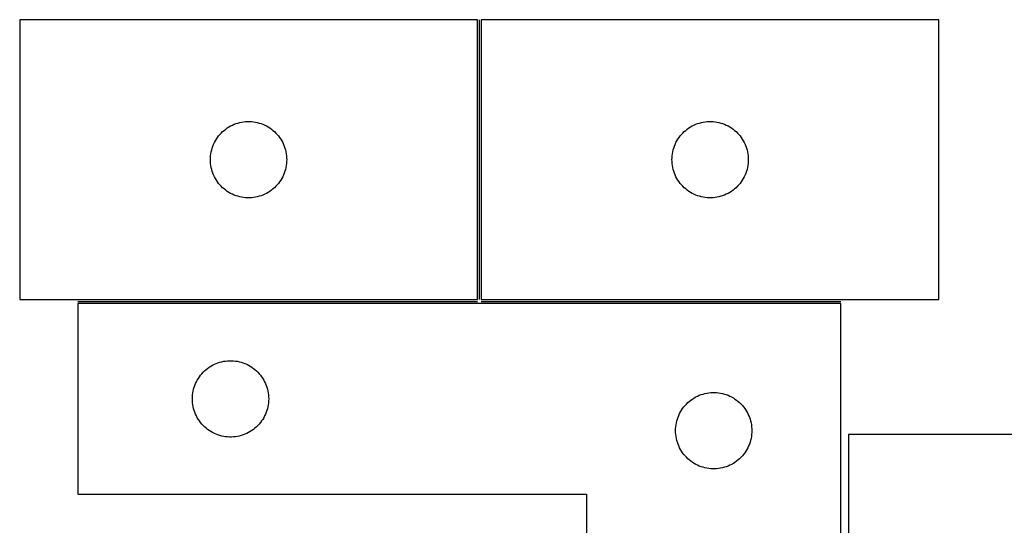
# Model space of a CAD drawing. Header units: millimetres. Extents: x 7 to 1493, y 7 to 470.
# Tile 4 of 6: x 346 to 734, y 271 to 470. Entities that reach past the tile are written whole.
import ezdxf

# ---------------------------------------------------------------- set-up
doc = ezdxf.new("R2010")
doc.units = ezdxf.units.MM
doc.layers.add('COMMON', color=5, linetype='CONTINUOUS', true_color=0x0000ff)
doc.layers.add('CUT', color=7, linetype='CONTINUOUS', true_color=0x000000)

msp = doc.modelspace()

# ---------------------------------------------------------------- linework, layer by layer
at = {"layer": 'COMMON'}
for p, q in [((527.147065, 359.786163), (527.147065, 469.786163)), ((369.303737, 359.036162), (526.397064, 359.036162)), ((527.897065, 359.036162), (669.303737, 359.036162))]:
    msp.add_line(p, q, dxfattribs=at)
at = {"layer": 'CUT'}
for p, q in [((526.397064, 469.786163), (346.397064, 469.786163)), ((346.397064, 469.786163), (346.397064, 359.786163)), ((526.397064, 359.786163), (526.397064, 469.786163)), ((707.897065, 469.786163), (527.897065, 469.786163)), ((527.897065, 469.786163), (527.897065, 359.786163)), ((707.897065, 359.786163), (707.897065, 469.786163)), ((435.239433, 429.741426), (436.010846, 429.78119)), ((436.010846, 429.78119), (436.783283, 429.78119)), ((436.783283, 429.78119), (437.554696, 429.741426)), ((616.739434, 429.741426), (617.510847, 429.78119)), ((617.510847, 429.78119), (618.283284, 429.78119)), ((618.283284, 429.78119), (619.054697, 429.741426)), ((426.207964, 425.794443), (426.788167, 426.304369)), ((426.788167, 426.304369), (427.39385, 426.783751)), ((427.39385, 426.783751), (428.023409, 427.231318)), ((428.023409, 427.231318), (428.675172, 427.645882)), ((428.675172, 427.645882), (429.347413, 428.026345)), ((429.347413, 428.026345), (430.038349, 428.371697)), ((430.038349, 428.371697), (430.746146, 428.681022)), ((430.746146, 428.681022), (431.468929, 428.953501)), ((431.468929, 428.953501), (432.20478, 429.188411)), ((432.20478, 429.188411), (432.951748, 429.385128)), ((432.951748, 429.385128), (433.707853, 429.543132)), ((433.707853, 429.543132), (434.471089, 429.662003)), ((434.471089, 429.662003), (435.239433, 429.741426)), ((437.554696, 429.741426), (438.32304, 429.662003)), ((438.32304, 429.662003), (439.086276, 429.543132)), ((439.086276, 429.543132), (439.842381, 429.385128)), ((439.842381, 429.385128), (440.589349, 429.188411)), ((440.589349, 429.188411), (441.3252, 428.953501)), ((441.3252, 428.953501), (442.047983, 428.681022)), ((442.047983, 428.681022), (442.75578, 428.371697)), ((442.75578, 428.371697), (443.446716, 428.026345)), ((443.446716, 428.026345), (444.118956, 427.645882)), ((444.118956, 427.645882), (444.77072, 427.231318)), ((444.77072, 427.231318), (445.400279, 426.783751)), ((445.400279, 426.783751), (446.005962, 426.304369)), ((446.005962, 426.304369), (446.586165, 425.794443)), ((607.707965, 425.794443), (608.288168, 426.304369)), ((608.288168, 426.304369), (608.893851, 426.783751)), ((608.893851, 426.783751), (609.52341, 427.231318)), ((609.52341, 427.231318), (610.175173, 427.645882)), ((610.175173, 427.645882), (610.847414, 428.026345)), ((610.847414, 428.026345), (611.53835, 428.371697)), ((611.53835, 428.371697), (612.246147, 428.681022)), ((612.246147, 428.681022), (612.96893, 428.953501)), ((612.96893, 428.953501), (613.704781, 429.188411)), ((613.704781, 429.188411), (614.451749, 429.385128)), ((614.451749, 429.385128), (615.207854, 429.543132)), ((615.207854, 429.543132), (615.97109, 429.662003)), ((615.97109, 429.662003), (616.739434, 429.741426)), ((619.054697, 429.741426), (619.823041, 429.662003)), ((619.823041, 429.662003), (620.586277, 429.543132)), ((620.586277, 429.543132), (621.342382, 429.385128)), ((621.342382, 429.385128), (622.08935, 429.188411)), ((622.08935, 429.188411), (622.825201, 428.953501)), ((622.825201, 428.953501), (623.547984, 428.681022)), ((623.547984, 428.681022), (624.255781, 428.371697)), ((624.255781, 428.371697), (624.946717, 428.026345)), ((624.946717, 428.026345), (625.618957, 427.645882)), ((625.618957, 427.645882), (626.270721, 427.231318)), ((626.270721, 427.231318), (626.90028, 426.783751)), ((626.90028, 426.783751), (627.505963, 426.304369)), ((627.505963, 426.304369), (628.086166, 425.794443)), ((422.979758, 421.49257), (423.342786, 422.174384)), ((423.342786, 422.174384), (423.740431, 422.836606)), ((423.740431, 422.836606), (424.171639, 423.477479)), ((424.171639, 423.477479), (424.635267, 424.095305)), ((424.635267, 424.095305), (425.130085, 424.688444)), ((425.130085, 424.688444), (425.654782, 425.255325)), ((425.654782, 425.255325), (426.207964, 425.794443)), ((446.586165, 425.794443), (447.139347, 425.255325)), ((447.139347, 425.255325), (447.664043, 424.688444)), ((447.664043, 424.688444), (448.158862, 424.095305)), ((448.158862, 424.095305), (448.62249, 423.477479)), ((448.62249, 423.477479), (449.053698, 422.836606)), ((449.053698, 422.836606), (449.451343, 422.174384)), ((449.451343, 422.174384), (449.814371, 421.49257)), ((604.479759, 421.49257), (604.842787, 422.174384)), ((604.842787, 422.174384), (605.240432, 422.836606)), ((605.240432, 422.836606), (605.67164, 423.477479)), ((605.67164, 423.477479), (606.135268, 424.095305)), ((606.135268, 424.095305), (606.630086, 424.688444)), ((606.630086, 424.688444), (607.154783, 425.255325)), ((607.154783, 425.255325), (607.707965, 425.794443)), ((628.086166, 425.794443), (628.639348, 425.255325)), ((628.639348, 425.255325), (629.164044, 424.688444)), ((629.164044, 424.688444), (629.658863, 424.095305)), ((629.658863, 424.095305), (630.122491, 423.477479)), ((630.122491, 423.477479), (630.553699, 422.836606)), ((630.553699, 422.836606), (630.951344, 422.174384)), ((630.951344, 422.174384), (631.314372, 421.49257)), ((421.714229, 417.854444), (421.891649, 418.606229)), ((421.891649, 418.606229), (422.107534, 419.347885)), ((422.107534, 419.347885), (422.361312, 420.077444)), ((422.361312, 420.077444), (422.652311, 420.792971)), ((422.652311, 420.792971), (422.979758, 421.49257)), ((449.814371, 421.49257), (450.141818, 420.792971)), ((450.141818, 420.792971), (450.432817, 420.077444)), ((450.432817, 420.077444), (450.686595, 419.347885)), ((450.686595, 419.347885), (450.90248, 418.606229)), ((450.90248, 418.606229), (451.0799, 417.854444)), ((603.21423, 417.854444), (603.39165, 418.606229)), ((603.39165, 418.606229), (603.607535, 419.347885)), ((603.607535, 419.347885), (603.861313, 420.077444)), ((603.861313, 420.077444), (604.152312, 420.792971)), ((604.152312, 420.792971), (604.479759, 421.49257)), ((631.314372, 421.49257), (631.641819, 420.792971)), ((631.641819, 420.792971), (631.932818, 420.077444)), ((631.932818, 420.077444), (632.186596, 419.347885)), ((632.186596, 419.347885), (632.402481, 418.606229)), ((632.402481, 418.606229), (632.579901, 417.854444)), ((421.397064, 414.786163), (421.416953, 415.558344)), ((421.416953, 414.013981), (421.397064, 414.786163)), ((421.416953, 415.558344), (421.476566, 416.328478)), ((421.476566, 416.328478), (421.575746, 417.094521)), ((421.575746, 417.094521), (421.714229, 417.854444)), ((451.0799, 417.854444), (451.218383, 417.094521)), ((451.218383, 417.094521), (451.317563, 416.328478)), ((451.317563, 416.328478), (451.377176, 415.558344)), ((451.377176, 415.558344), (451.397064, 414.786163)), ((451.397064, 414.786163), (451.377176, 414.013981)), ((602.897065, 414.786163), (602.916954, 415.558344)), ((602.916954, 414.013981), (602.897065, 414.786163)), ((602.916954, 415.558344), (602.976567, 416.328478)), ((602.976567, 416.328478), (603.075747, 417.094521)), ((603.075747, 417.094521), (603.21423, 417.854444)), ((632.579901, 417.854444), (632.718384, 417.094521)), ((632.718384, 417.094521), (632.817564, 416.328478)), ((632.817564, 416.328478), (632.877177, 415.558344)), ((632.877177, 415.558344), (632.897065, 414.786163)), ((632.897065, 414.786163), (632.877177, 414.013981)), ((421.476566, 413.243848), (421.416953, 414.013981)), ((421.575746, 412.477804), (421.476566, 413.243848)), ((421.714229, 411.717882), (421.575746, 412.477804)), ((421.891649, 410.966096), (421.714229, 411.717882)), ((422.107534, 410.22444), (421.891649, 410.966096)), ((450.90248, 410.966096), (450.686595, 410.22444)), ((451.0799, 411.717882), (450.90248, 410.966096)), ((451.218383, 412.477804), (451.0799, 411.717882)), ((451.317563, 413.243848), (451.218383, 412.477804)), ((451.377176, 414.013981), (451.317563, 413.243848)), ((602.976567, 413.243848), (602.916954, 414.013981)), ((603.075747, 412.477804), (602.976567, 413.243848)), ((603.21423, 411.717882), (603.075747, 412.477804)), ((603.39165, 410.966096), (603.21423, 411.717882)), ((603.607535, 410.22444), (603.39165, 410.966096)), ((632.402481, 410.966096), (632.186596, 410.22444)), ((632.579901, 411.717882), (632.402481, 410.966096)), ((632.718384, 412.477804), (632.579901, 411.717882)), ((632.817564, 413.243848), (632.718384, 412.477804)), ((632.877177, 414.013981), (632.817564, 413.243848)), ((422.361312, 409.494881), (422.107534, 410.22444)), ((422.652311, 408.779354), (422.361312, 409.494881)), ((422.979758, 408.079756), (422.652311, 408.779354)), ((423.342786, 407.397942), (422.979758, 408.079756)), ((423.740431, 406.73572), (423.342786, 407.397942)), ((424.171639, 406.094846), (423.740431, 406.73572)), ((449.053698, 406.73572), (448.62249, 406.094846)), ((449.451343, 407.397942), (449.053698, 406.73572)), ((449.814371, 408.079756), (449.451343, 407.397942)), ((450.141818, 408.779354), (449.814371, 408.079756)), ((450.432817, 409.494881), (450.141818, 408.779354)), ((450.686595, 410.22444), (450.432817, 409.494881)), ((603.861313, 409.494881), (603.607535, 410.22444)), ((604.152312, 408.779354), (603.861313, 409.494881)), ((604.479759, 408.079756), (604.152312, 408.779354)), ((604.842787, 407.397942), (604.479759, 408.079756)), ((605.240432, 406.73572), (604.842787, 407.397942)), ((605.67164, 406.094846), (605.240432, 406.73572)), ((630.553699, 406.73572), (630.122491, 406.094846)), ((630.951344, 407.397942), (630.553699, 406.73572)), ((631.314372, 408.079756), (630.951344, 407.397942)), ((631.641819, 408.779354), (631.314372, 408.079756)), ((631.932818, 409.494881), (631.641819, 408.779354)), ((632.186596, 410.22444), (631.932818, 409.494881)), ((424.635267, 405.47702), (424.171639, 406.094846)), ((425.130085, 404.883881), (424.635267, 405.47702)), ((425.654782, 404.317), (425.130085, 404.883881)), ((426.207964, 403.777882), (425.654782, 404.317)), ((426.788167, 403.267956), (426.207964, 403.777882)), ((427.39385, 402.788574), (426.788167, 403.267956)), ((428.023409, 402.341007), (427.39385, 402.788574)), ((445.400279, 402.788574), (444.77072, 402.341007)), ((446.005962, 403.267956), (445.400279, 402.788574)), ((446.586165, 403.777882), (446.005962, 403.267956)), ((447.139347, 404.317), (446.586165, 403.777882)), ((447.664043, 404.883881), (447.139347, 404.317)), ((448.158862, 405.47702), (447.664043, 404.883881)), ((448.62249, 406.094846), (448.158862, 405.47702)), ((606.135268, 405.47702), (605.67164, 406.094846)), ((606.630086, 404.883881), (606.135268, 405.47702)), ((607.154783, 404.317), (606.630086, 404.883881)), ((607.707965, 403.777882), (607.154783, 404.317)), ((608.288168, 403.267956), (607.707965, 403.777882)), ((608.893851, 402.788574), (608.288168, 403.267956)), ((609.52341, 402.341007), (608.893851, 402.788574)), ((626.90028, 402.788574), (626.270721, 402.341007)), ((627.505963, 403.267956), (626.90028, 402.788574)), ((628.086166, 403.777882), (627.505963, 403.267956)), ((628.639348, 404.317), (628.086166, 403.777882)), ((629.164044, 404.883881), (628.639348, 404.317)), ((629.658863, 405.47702), (629.164044, 404.883881)), ((630.122491, 406.094846), (629.658863, 405.47702)), ((428.675172, 401.926443), (428.023409, 402.341007)), ((429.347413, 401.545981), (428.675172, 401.926443)), ((430.038349, 401.200629), (429.347413, 401.545981)), ((430.746146, 400.891303), (430.038349, 401.200629)), ((431.468929, 400.618824), (430.746146, 400.891303)), ((432.20478, 400.383915), (431.468929, 400.618824)), ((432.951748, 400.187197), (432.20478, 400.383915)), ((433.707853, 400.029193), (432.951748, 400.187197)), ((434.471089, 399.910323), (433.707853, 400.029193)), ((435.239433, 399.8309), (434.471089, 399.910323)), ((436.010846, 399.791136), (435.239433, 399.8309)), ((436.783283, 399.791136), (436.010846, 399.791136)), ((437.554696, 399.8309), (436.783283, 399.791136)), ((438.32304, 399.910323), (437.554696, 399.8309)), ((439.086276, 400.029193), (438.32304, 399.910323)), ((439.842381, 400.187197), (439.086276, 400.029193)), ((440.589349, 400.383915), (439.842381, 400.187197)), ((441.3252, 400.618824), (440.589349, 400.383915)), ((442.047983, 400.891303), (441.3252, 400.618824)), ((442.75578, 401.200629), (442.047983, 400.891303)), ((443.446716, 401.545981), (442.75578, 401.200629)), ((444.118956, 401.926443), (443.446716, 401.545981)), ((444.77072, 402.341007), (444.118956, 401.926443)), ((610.175173, 401.926443), (609.52341, 402.341007)), ((610.847414, 401.545981), (610.175173, 401.926443)), ((611.53835, 401.200629), (610.847414, 401.545981)), ((612.246147, 400.891303), (611.53835, 401.200629)), ((612.96893, 400.618824), (612.246147, 400.891303)), ((613.704781, 400.383915), (612.96893, 400.618824)), ((614.451749, 400.187197), (613.704781, 400.383915)), ((615.207854, 400.029193), (614.451749, 400.187197)), ((615.97109, 399.910323), (615.207854, 400.029193)), ((616.739434, 399.8309), (615.97109, 399.910323)), ((617.510847, 399.791136), (616.739434, 399.8309)), ((618.283284, 399.791136), (617.510847, 399.791136)), ((619.054697, 399.8309), (618.283284, 399.791136)), ((619.823041, 399.910323), (619.054697, 399.8309)), ((620.586277, 400.029193), (619.823041, 399.910323)), ((621.342382, 400.187197), (620.586277, 400.029193)), ((622.08935, 400.383915), (621.342382, 400.187197)), ((622.825201, 400.618824), (622.08935, 400.383915)), ((623.547984, 400.891303), (622.825201, 400.618824)), ((624.255781, 401.200629), (623.547984, 400.891303)), ((624.946717, 401.545981), (624.255781, 401.200629)), ((625.618957, 401.926443), (624.946717, 401.545981)), ((626.270721, 402.341007), (625.618957, 401.926443)), ((346.397064, 359.786163), (526.397064, 359.786163)), ((669.303737, 358.286162), (369.303737, 358.286162)), ((369.303737, 358.286162), (369.303737, 283.286162)), ((527.897065, 359.786163), (707.897065, 359.786163)), ((669.303737, 108.286162), (669.303737, 358.286162)), ((420.300523, 332.78375), (420.930081, 333.231317)), ((420.930081, 333.231317), (421.581845, 333.645881)), ((421.581845, 333.645881), (422.254086, 334.026344)), ((422.254086, 334.026344), (422.945021, 334.371696)), ((422.945021, 334.371696), (423.652819, 334.681021)), ((423.652819, 334.681021), (424.375601, 334.9535)), ((424.375601, 334.9535), (425.111452, 335.18841)), ((425.111452, 335.18841), (425.858421, 335.385127)), ((425.858421, 335.385127), (426.614526, 335.543131)), ((426.614526, 335.543131), (427.377762, 335.662002)), ((427.377762, 335.662002), (428.146105, 335.741425)), ((428.146105, 335.741425), (428.917518, 335.781189)), ((428.917518, 335.781189), (429.689956, 335.781189)), ((429.689956, 335.781189), (430.461369, 335.741425)), ((430.461369, 335.741425), (431.229712, 335.662002)), ((431.229712, 335.662002), (431.992948, 335.543131)), ((431.992948, 335.543131), (432.749053, 335.385127)), ((432.749053, 335.385127), (433.496022, 335.18841)), ((433.496022, 335.18841), (434.231873, 334.9535)), ((434.231873, 334.9535), (434.954655, 334.681021)), ((434.954655, 334.681021), (435.662453, 334.371696)), ((435.662453, 334.371696), (436.353388, 334.026344)), ((436.353388, 334.026344), (437.025629, 333.645881)), ((437.025629, 333.645881), (437.677393, 333.231317)), ((437.677393, 333.231317), (438.306951, 332.78375)), ((416.647104, 328.836605), (417.078312, 329.477478)), ((417.078312, 329.477478), (417.54194, 330.095304)), ((417.54194, 330.095304), (418.036758, 330.688443)), ((418.036758, 330.688443), (418.561454, 331.255324)), ((418.561454, 331.255324), (419.114637, 331.794442)), ((419.114637, 331.794442), (419.694839, 332.304368)), ((419.694839, 332.304368), (420.300523, 332.78375)), ((438.306951, 332.78375), (438.912635, 332.304368)), ((438.912635, 332.304368), (439.492837, 331.794442)), ((439.492837, 331.794442), (440.04602, 331.255324)), ((440.04602, 331.255324), (440.570716, 330.688443)), ((440.570716, 330.688443), (441.065534, 330.095304)), ((441.065534, 330.095304), (441.529162, 329.477478)), ((441.529162, 329.477478), (441.96037, 328.836605)), ((414.798321, 324.606228), (415.014206, 325.347884)), ((415.014206, 325.347884), (415.267985, 326.077443)), ((415.267985, 326.077443), (415.558983, 326.79297)), ((415.558983, 326.79297), (415.886431, 327.492569)), ((415.886431, 327.492569), (416.249458, 328.174383)), ((416.249458, 328.174383), (416.647104, 328.836605)), ((441.96037, 328.836605), (442.358016, 328.174383)), ((442.358016, 328.174383), (442.721043, 327.492569)), ((442.721043, 327.492569), (443.048491, 326.79297)), ((443.048491, 326.79297), (443.339489, 326.077443)), ((443.339489, 326.077443), (443.593268, 325.347884)), ((443.593268, 325.347884), (443.809153, 324.606228)), ((414.303737, 320.786162), (414.323626, 321.558343)), ((414.323626, 321.558343), (414.383239, 322.328477)), ((414.383239, 322.328477), (414.482419, 323.09452)), ((414.482419, 323.09452), (414.620902, 323.854443)), ((414.620902, 323.854443), (414.798321, 324.606228)), ((443.809153, 324.606228), (443.986572, 323.854443)), ((443.986572, 323.854443), (444.125055, 323.09452)), ((444.125055, 323.09452), (444.224235, 322.328477)), ((444.224235, 322.328477), (444.283848, 321.558343)), ((444.283848, 321.558343), (444.303737, 320.786162)), ((611.581845, 321.145881), (612.254086, 321.526344)), ((612.254086, 321.526344), (612.945021, 321.871696)), ((612.945021, 321.871696), (613.652819, 322.181021)), ((613.652819, 322.181021), (614.375601, 322.4535)), ((614.375601, 322.4535), (615.111452, 322.68841)), ((615.111452, 322.68841), (615.858421, 322.885127)), ((615.858421, 322.885127), (616.614526, 323.043131)), ((616.614526, 323.043131), (617.377762, 323.162002)), ((617.377762, 323.162002), (618.146105, 323.241425)), ((618.146105, 323.241425), (618.917518, 323.281189)), ((618.917518, 323.281189), (619.689956, 323.281189)), ((619.689956, 323.281189), (620.461369, 323.241425)), ((620.461369, 323.241425), (621.229712, 323.162002)), ((621.229712, 323.162002), (621.992948, 323.043131)), ((621.992948, 323.043131), (622.749053, 322.885127)), ((622.749053, 322.885127), (623.496022, 322.68841)), ((623.496022, 322.68841), (624.231873, 322.4535)), ((624.231873, 322.4535), (624.954655, 322.181021)), ((624.954655, 322.181021), (625.662453, 321.871696)), ((625.662453, 321.871696), (626.353388, 321.526344)), ((626.353388, 321.526344), (627.025629, 321.145881)), ((414.323626, 320.01398), (414.303737, 320.786162)), ((414.383239, 319.243847), (414.323626, 320.01398)), ((414.482419, 318.477803), (414.383239, 319.243847)), ((414.620902, 317.717881), (414.482419, 318.477803)), ((414.798321, 316.966095), (414.620902, 317.717881)), ((443.986572, 317.717881), (443.809153, 316.966095)), ((444.125055, 318.477803), (443.986572, 317.717881)), ((444.224235, 319.243847), (444.125055, 318.477803)), ((444.283848, 320.01398), (444.224235, 319.243847)), ((444.303737, 320.786162), (444.283848, 320.01398)), ((607.078312, 316.977478), (607.54194, 317.595304)), ((607.54194, 317.595304), (608.036758, 318.188443)), ((608.036758, 318.188443), (608.561454, 318.755324)), ((608.561454, 318.755324), (609.114637, 319.294442)), ((609.114637, 319.294442), (609.694839, 319.804368)), ((609.694839, 319.804368), (610.300523, 320.28375)), ((610.300523, 320.28375), (610.930081, 320.731317)), ((610.930081, 320.731317), (611.581845, 321.145881)), ((627.025629, 321.145881), (627.677393, 320.731317)), ((627.677393, 320.731317), (628.306951, 320.28375)), ((628.306951, 320.28375), (628.912635, 319.804368)), ((628.912635, 319.804368), (629.492837, 319.294442)), ((629.492837, 319.294442), (630.04602, 318.755324)), ((630.04602, 318.755324), (630.570716, 318.188443)), ((630.570716, 318.188443), (631.065534, 317.595304)), ((631.065534, 317.595304), (631.529162, 316.977478)), ((415.014206, 316.224439), (414.798321, 316.966095)), ((415.267985, 315.49488), (415.014206, 316.224439)), ((415.558983, 314.779353), (415.267985, 315.49488)), ((415.886431, 314.079755), (415.558983, 314.779353)), ((416.249458, 313.397941), (415.886431, 314.079755)), ((442.721043, 314.079755), (442.358016, 313.397941)), ((443.048491, 314.779353), (442.721043, 314.079755)), ((443.339489, 315.49488), (443.048491, 314.779353)), ((443.593268, 316.224439), (443.339489, 315.49488)), ((443.809153, 316.966095), (443.593268, 316.224439)), ((605.267985, 313.577443), (605.558983, 314.29297)), ((605.558983, 314.29297), (605.886431, 314.992569)), ((605.886431, 314.992569), (606.249458, 315.674383)), ((606.249458, 315.674383), (606.647104, 316.336605)), ((606.647104, 316.336605), (607.078312, 316.977478)), ((631.529162, 316.977478), (631.96037, 316.336605)), ((631.96037, 316.336605), (632.358016, 315.674383)), ((632.358016, 315.674383), (632.721043, 314.992569)), ((632.721043, 314.992569), (633.048491, 314.29297)), ((633.048491, 314.29297), (633.339489, 313.577443)), ((416.647104, 312.735719), (416.249458, 313.397941)), ((417.078312, 312.094845), (416.647104, 312.735719)), ((417.54194, 311.477019), (417.078312, 312.094845)), ((418.036758, 310.88388), (417.54194, 311.477019)), ((418.561454, 310.316999), (418.036758, 310.88388)), ((419.114637, 309.777881), (418.561454, 310.316999)), ((419.694839, 309.267955), (419.114637, 309.777881)), ((439.492837, 309.777881), (438.912635, 309.267955)), ((440.04602, 310.316999), (439.492837, 309.777881)), ((440.570716, 310.88388), (440.04602, 310.316999)), ((441.065534, 311.477019), (440.570716, 310.88388)), ((441.529162, 312.094845), (441.065534, 311.477019)), ((441.96037, 312.735719), (441.529162, 312.094845)), ((442.358016, 313.397941), (441.96037, 312.735719)), ((604.323626, 309.058343), (604.383239, 309.828477)), ((604.383239, 309.828477), (604.482419, 310.59452)), ((604.482419, 310.59452), (604.620902, 311.354443)), ((604.620902, 311.354443), (604.798321, 312.106228)), ((604.798321, 312.106228), (605.014206, 312.847884)), ((605.014206, 312.847884), (605.267985, 313.577443)), ((633.339489, 313.577443), (633.593268, 312.847884)), ((633.593268, 312.847884), (633.809153, 312.106228)), ((633.809153, 312.106228), (633.986572, 311.354443)), ((633.986572, 311.354443), (634.125055, 310.59452)), ((634.125055, 310.59452), (634.224235, 309.828477)), ((634.224235, 309.828477), (634.283848, 309.058343)), ((420.300523, 308.788573), (419.694839, 309.267955)), ((420.930081, 308.341006), (420.300523, 308.788573)), ((421.581845, 307.926442), (420.930081, 308.341006)), ((422.254086, 307.54598), (421.581845, 307.926442)), ((422.945021, 307.200628), (422.254086, 307.54598)), ((423.652819, 306.891302), (422.945021, 307.200628)), ((424.375601, 306.618823), (423.652819, 306.891302)), ((425.111452, 306.383914), (424.375601, 306.618823)), ((425.858421, 306.187196), (425.111452, 306.383914)), ((426.614526, 306.029192), (425.858421, 306.187196)), ((427.377762, 305.910322), (426.614526, 306.029192)), ((428.146105, 305.830899), (427.377762, 305.910322)), ((431.229712, 305.910322), (430.461369, 305.830899)), ((431.992948, 306.029192), (431.229712, 305.910322)), ((432.749053, 306.187196), (431.992948, 306.029192)), ((433.496022, 306.383914), (432.749053, 306.187196)), ((434.231873, 306.618823), (433.496022, 306.383914)), ((434.954655, 306.891302), (434.231873, 306.618823)), ((435.662453, 307.200628), (434.954655, 306.891302)), ((436.353388, 307.54598), (435.662453, 307.200628)), ((437.025629, 307.926442), (436.353388, 307.54598)), ((437.677393, 308.341006), (437.025629, 307.926442)), ((438.306951, 308.788573), (437.677393, 308.341006)), ((438.912635, 309.267955), (438.306951, 308.788573)), ((604.303737, 308.286162), (604.323626, 309.058343)), ((604.323626, 307.51398), (604.303737, 308.286162)), ((604.383239, 306.743847), (604.323626, 307.51398)), ((604.482419, 305.977803), (604.383239, 306.743847)), ((604.620902, 305.217881), (604.482419, 305.977803)), ((634.125055, 305.977803), (633.986572, 305.217881)), ((634.224235, 306.743847), (634.125055, 305.977803)), ((634.283848, 307.51398), (634.224235, 306.743847)), ((634.283848, 309.058343), (634.303737, 308.286162)), ((634.303737, 308.286162), (634.283848, 307.51398)), ((747.295623, 306.786161), (672.295623, 306.786161)), ((672.295623, 306.786161), (672.295623, 106.786161)), ((428.917518, 305.791135), (428.146105, 305.830899)), ((429.689956, 305.791135), (428.917518, 305.791135)), ((430.461369, 305.830899), (429.689956, 305.791135)), ((604.798321, 304.466095), (604.620902, 305.217881)), ((605.014206, 303.724439), (604.798321, 304.466095)), ((605.267985, 302.99488), (605.014206, 303.724439)), ((605.558983, 302.279353), (605.267985, 302.99488)), ((605.886431, 301.579755), (605.558983, 302.279353)), ((633.048491, 302.279353), (632.721043, 301.579755)), ((633.339489, 302.99488), (633.048491, 302.279353)), ((633.593268, 303.724439), (633.339489, 302.99488)), ((633.809153, 304.466095), (633.593268, 303.724439)), ((633.986572, 305.217881), (633.809153, 304.466095)), ((606.249458, 300.897941), (605.886431, 301.579755)), ((606.647104, 300.235719), (606.249458, 300.897941)), ((607.078312, 299.594845), (606.647104, 300.235719)), ((607.54194, 298.977019), (607.078312, 299.594845)), ((608.036758, 298.38388), (607.54194, 298.977019)), ((608.561454, 297.816999), (608.036758, 298.38388)), ((630.570716, 298.38388), (630.04602, 297.816999)), ((631.065534, 298.977019), (630.570716, 298.38388)), ((631.529162, 299.594845), (631.065534, 298.977019)), ((631.96037, 300.235719), (631.529162, 299.594845)), ((632.358016, 300.897941), (631.96037, 300.235719)), ((632.721043, 301.579755), (632.358016, 300.897941)), ((609.114637, 297.277881), (608.561454, 297.816999)), ((609.694839, 296.767955), (609.114637, 297.277881)), ((610.300523, 296.288573), (609.694839, 296.767955)), ((610.930081, 295.841006), (610.300523, 296.288573)), ((611.581845, 295.426442), (610.930081, 295.841006)), ((612.254086, 295.04598), (611.581845, 295.426442)), ((612.945021, 294.700628), (612.254086, 295.04598)), ((613.652819, 294.391302), (612.945021, 294.700628)), ((614.375601, 294.118823), (613.652819, 294.391302)), ((624.954655, 294.391302), (624.231873, 294.118823)), ((625.662453, 294.700628), (624.954655, 294.391302)), ((626.353388, 295.04598), (625.662453, 294.700628)), ((627.025629, 295.426442), (626.353388, 295.04598)), ((627.677393, 295.841006), (627.025629, 295.426442)), ((628.306951, 296.288573), (627.677393, 295.841006)), ((628.912635, 296.767955), (628.306951, 296.288573)), ((629.492837, 297.277881), (628.912635, 296.767955)), ((630.04602, 297.816999), (629.492837, 297.277881)), ((615.111452, 293.883914), (614.375601, 294.118823)), ((615.858421, 293.687196), (615.111452, 293.883914)), ((616.614526, 293.529192), (615.858421, 293.687196)), ((617.377762, 293.410322), (616.614526, 293.529192)), ((618.146105, 293.330899), (617.377762, 293.410322)), ((618.917518, 293.291135), (618.146105, 293.330899)), ((619.689956, 293.291135), (618.917518, 293.291135)), ((620.461369, 293.330899), (619.689956, 293.291135)), ((621.229712, 293.410322), (620.461369, 293.330899)), ((621.992948, 293.529192), (621.229712, 293.410322)), ((622.749053, 293.687196), (621.992948, 293.529192)), ((623.496022, 293.883914), (622.749053, 293.687196)), ((624.231873, 294.118823), (623.496022, 293.883914)), ((369.303737, 283.286162), (569.303737, 283.286162)), ((569.303737, 283.286162), (569.303737, 108.286162))]:
    msp.add_line(p, q, dxfattribs=at)

doc.saveas('drawing.dxf')
